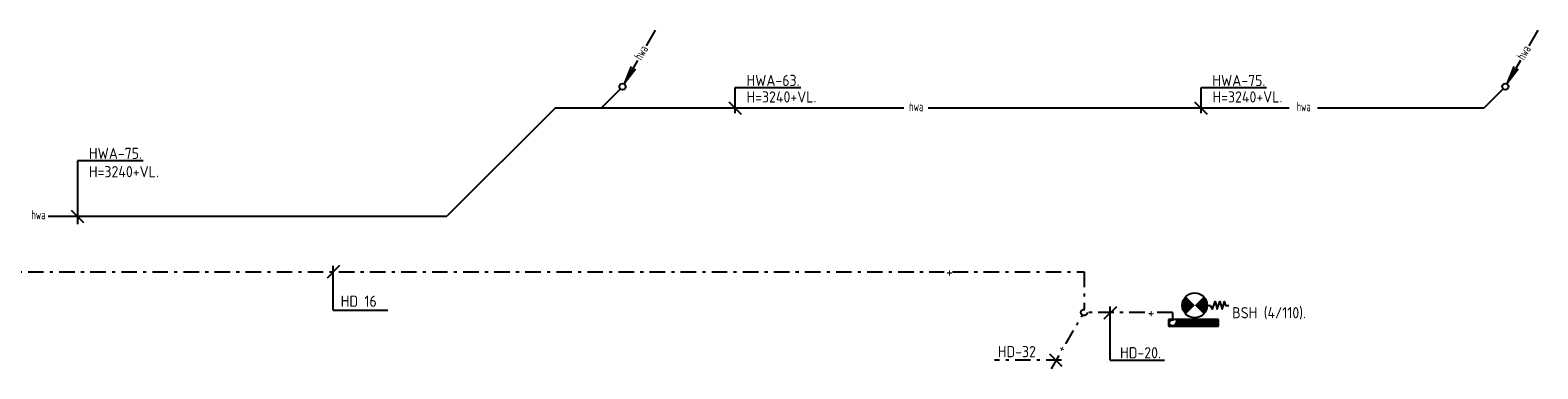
# Model space of a CAD drawing. Header units: millimetres. Extents: x -65800 to 21233, y -3661 to 50472.
# Tile 9 of 11: x -52286 to -28026, y 42884 to 48342. Entities that reach past the tile are written whole.
import ezdxf

# ---------------------------------------------------------------- set-up
doc = ezdxf.new("R2010")
doc.units = ezdxf.units.MM
doc.header["$LTSCALE"] = 50
for name, pattern in [('2322109', [10, 5, -2, 1, -2]), ('KOUDWATER', [8.4, 4.8, -1.2, 1.2, -1.2]), ('KOUDWATERTAP', [1.1, 0.5, -0.25, 0.1, -0.25])]:
    doc.linetypes.add(name, pattern=pattern)
for name, color, linetype in [('50', 3, 'Continuous'), ('51-LEIDING', 3, 'Continuous'), ('52-KOUD', 3, 'KOUDWATERTAP'), ('54', 3, 'Continuous'), ('55', 3, 'Continuous'), ('SYM-W', 7, 'Continuous'), ('WL521---_D', 112, 'Continuous'), ('WL531---', 132, 'Continuous'), ('WL5310--_KW', 2, 'KOUDWATER'), ('WL5501--_GKW-A', 4, 'Continuous')]:
    doc.layers.add(name, color=color, linetype=linetype)
doc.styles.add('ISO', font='ISO.SHX')

# ---------------------------------------------------------------- blocks, each defined once
blk = doc.blocks.new('W3-44')
at = {"layer": '54', "color": 2, "const_width": 2}
for points in [[(1.29, 0.71, 0.414214), (1.29, -0.71, 1)], [(2.71, -0.71, 0.414214), (2.71, 0.71, 1)]]:
    blk.add_lwpolyline(points, format="xyb", dxfattribs=at)
at = {"layer": '54', "color": 7}
blk.add_lwpolyline([(4, 0), (4.5, 0), (4.88, -0.63), (5.26, 0.63), (5.63, -0.63), (6.01, 0.63), (6.39, -0.63), (6.77, 0.63), (6.96, 0), (7.46, 0)], dxfattribs=at)
at = {"layer": '54', "color": 2}
blk.add_circle((2, 0), 2, dxfattribs=at)
blk = doc.blocks.new('*X19')
at = {"color": 0}
for p, q in [((29158, 61986), (29262, 62089)), ((29158, 61999), (29248, 62089)), ((29158, 62013), (29235, 62089)), ((29158, 62026), (29222, 62089)), ((29158, 62040), (29208, 62089)), ((29158, 62053), (29195, 62089)), ((29158, 62067), (29181, 62089)), ((29158, 62080), (29168, 62089)), ((29158, 61972), (29268, 62082)), ((29158, 61959), (29268, 62069)), ((29158, 61945), (29268, 62055)), ((29158, 61932), (29268, 62042)), ((29158, 61918), (29268, 62028)), ((29158, 61905), (29268, 62015)), ((29158, 61891), (29268, 62001)), ((29158, 61878), (29268, 61988)), ((29158, 61865), (29268, 61975)), ((29158, 61851), (29268, 61961)), ((29158, 61838), (29268, 61948)), ((29158, 61824), (29268, 61934)), ((29158, 61811), (29268, 61921)), ((29158, 61797), (29268, 61907)), ((29158, 61784), (29268, 61894)), ((29158, 61770), (29268, 61880)), ((29158, 61757), (29268, 61867)), ((29158, 61743), (29268, 61853)), ((29158, 61730), (29268, 61840)), ((29158, 61716), (29268, 61826)), ((29158, 61703), (29268, 61813)), ((29158, 61689), (29268, 61799)), ((29158, 61676), (29268, 61786)), ((29158, 61662), (29268, 61772)), ((29158, 61649), (29268, 61759)), ((29158, 61636), (29268, 61746)), ((29158, 61622), (29268, 61732)), ((29158, 61609), (29268, 61719)), ((29158, 61595), (29268, 61705)), ((29158, 61582), (29268, 61692)), ((29158, 61568), (29268, 61678)), ((29158, 61555), (29268, 61665)), ((29158, 61541), (29268, 61651)), ((29158, 61528), (29268, 61638)), ((29158, 61514), (29268, 61624)), ((29158, 61501), (29268, 61611)), ((29158, 61487), (29268, 61597)), ((29158, 61474), (29268, 61584)), ((29158, 61460), (29268, 61570)), ((29158, 61447), (29268, 61557)), ((29158, 61433), (29268, 61543)), ((29158, 61420), (29268, 61530)), ((29168, 61416), (29268, 61517)), ((29182, 61416), (29268, 61503)), ((29195, 61416), (29268, 61490)), ((29209, 61416), (29268, 61476)), ((29222, 61416), (29268, 61463)), ((29236, 61416), (29268, 61449)), ((29249, 61416), (29268, 61436)), ((29263, 61416), (29268, 61422))]:
    blk.add_line(p, q, dxfattribs=at)
blk = doc.blocks.new('033')
at = {"layer": '50', "color": 1, "linetype": 'Continuous'}
for p, q in [((5.25, 9.09), (3.8, 6.58)), ((2.44, 4.22), (0.25, 0.43)), ((1.4, 3.22), (0.25, 0.43)), ((2.08, 2.82), (0.25, 0.43))]:
    blk.add_line(p, q, dxfattribs=at)
blk.add_circle((0, 0), 0.5, dxfattribs=at)
at = {"layer": '50', "color": 7, "style": 'ISO', "width": 0.7}
blk.add_text('hwa', height=1.5, rotation=59.4545, dxfattribs=at).set_placement((3.04, 4.13))

msp = doc.modelspace()

# ---------------------------------------------------------------- linework, layer by layer
at = {"layer": '50', "color": 7}
for p, q in [((-40945, 47410), (-40945, 47002)), ((-39887, 47410), (-40945, 47410)), ((-32391, 47410), (-33449, 47410)), ((-33449, 47410), (-33449, 47002)), ((-41045, 47187), (-40845, 46987)), ((-33549, 47187), (-33349, 46987)), ((-50468, 46234), (-51526, 46234)), ((-51526, 46234), (-51526, 45215)), ((-51626, 45443), (-51426, 45243))]:
    msp.add_line(p, q, dxfattribs=at)
at = {"layer": '51-LEIDING'}
for p, q in [((-33967, 43682), (-33967, 43572)), ((-33167, 43682), (-33967, 43682)), ((-33840, 43682), (-33840, 43572)), ((-33167, 43572), (-33167, 43682)), ((-33967, 43572), (-33167, 43572))]:
    msp.add_line(p, q, dxfattribs=at)
at = {"layer": 'SYM-W', "color": 7}
for p, q in [((-47308, 44548), (-47508, 44348)), ((-34808, 43885), (-35008, 43685)), ((-35885, 43125), (-35685, 42925))]:
    msp.add_line(p, q, dxfattribs=at)
at = {"layer": 'WL521---_D'}
for p, q in [((-42787, 47394), (-43094, 47087)), ((-28583, 47394), (-28890, 47087)), ((-43835, 47087), (-45579, 45343)), ((-43835, 47087), (-38229, 47087)), ((-37837, 47087), (-32029, 47087)), ((-31571, 47087), (-28890, 47087)), ((-51999, 45343), (-45579, 45343))]:
    msp.add_line(p, q, dxfattribs=at)
at = {"layer": 'WL531---', "linetype": '2322109'}
for p, q in [((-53819, 44448), (-37580, 44448)), ((-37444, 44448), (-35328, 44448)), ((-35328, 44448), (-35328, 43843)), ((-35621, 43286), (-35353, 43750)), ((-34350, 43792), (-35272, 43792)), ((-33903, 43792), (-34197, 43792)), ((-33903, 43792), (-33903, 43670)), ((-35689, 43025), (-36767, 43025)), ((-35853, 42884), (-35693, 43161))]:
    msp.add_line(p, q, dxfattribs=at)
for centre in [(-35328, 43793), (-33904, 43625)]:
    msp.add_circle(centre, 50, dxfattribs=at)
at = {"layer": 'WL5501--_GKW-A', "color": 7}
for p, q in [((-47408, 43831), (-47408, 44545)), ((-47408, 43831), (-46531, 43831)), ((-34908, 43026), (-34908, 43887)), ((-34908, 43026), (-34032, 43026))]:
    msp.add_line(p, q, dxfattribs=at)

# ---------------------------------------------------------------- block references
at = {"layer": '51-LEIDING', "xscale": 100, "yscale": 100, "zscale": 100}
msp.add_blockref('W3-44', (-33747, 43907), dxfattribs=at)
at = {"layer": '51-LEIDING', "color": 1, "rotation": 270}
msp.add_blockref('*X19', (-95257, 72840), dxfattribs=at)
at = {"layer": 'WL521---_D', "xscale": 100, "yscale": 100, "zscale": 100}
for p in [(-42755, 47432), (-28551, 47432)]:
    msp.add_blockref('033', p, dxfattribs=at)

# ---------------------------------------------------------------- texts
at = {"layer": '50', "color": 7, "style": 'ISO'}
for s, p in [('HWA-63.', (-40760, 47441)), ('HWA-75.', (-33264, 47441)), ('H=3240+VL.', (-40760, 47175)), ('H=3240+VL.', (-33262, 47175)), ('HWA-75.', (-51341, 46266)), ('H=3240+VL.', (-51341, 45971))]:
    msp.add_text(s, height=180, dxfattribs=at).set_placement(p)
at = {"layer": '50', "color": 7, "style": 'ISO', "width": 0.7}
for p in [(-38143, 47036), (-31909, 47036), (-52268, 45294)]:
    msp.add_text('hwa', height=150, rotation=359.4545, dxfattribs=at).set_placement(p)
at = {"layer": '52-KOUD', "color": 7, "style": 'ISO'}
for p in [(-37549, 44358), (-34306, 43702)]:
    msp.add_text('+', height=180, dxfattribs=at).set_placement(p)
at = {"layer": '54', "color": 7, "style": 'ISO'}
msp.add_text('HD-32', height=180, dxfattribs=at).set_placement((-36716, 43072))
at = {"layer": '55', "color": 7, "style": 'ISO'}
msp.add_text('+', height=150, rotation=241.3721, dxfattribs=at).set_placement((-35714, 43275))
at = {"layer": 'WL5310--_KW', "color": 7, "style": 'ISO'}
msp.add_text('BSH (4/110).', height=180, dxfattribs=at).set_placement((-32945, 43699))
at = {"layer": 'WL5501--_GKW-A', "color": 7, "style": 'ISO'}
for s, p in [('HD 16', (-47289, 43884)), ('HD-20.', (-34749, 43054))]:
    msp.add_text(s, height=180, dxfattribs=at).set_placement(p)

doc.saveas('drawing.dxf')
